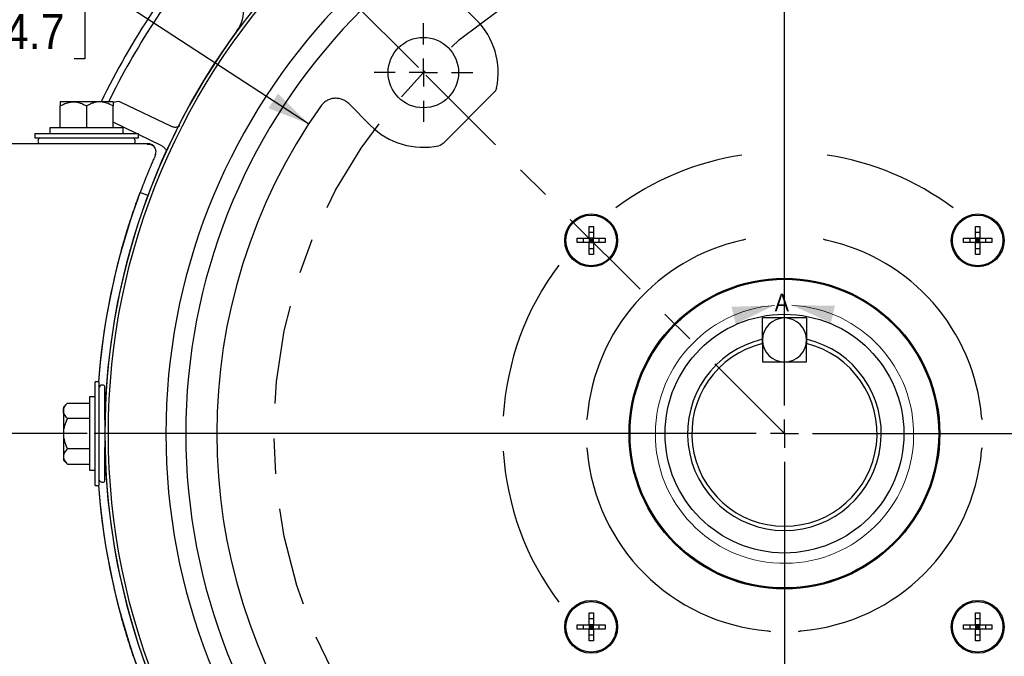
# Model space of a CAD drawing. Header units: inches. Extents: x 1.5 to 80, y 0 to 40.3.
# Tile 9 of 15: x 55.1 to 62.1, y 28.3 to 32.8. Entities that reach past the tile are written whole.
import ezdxf

# ---------------------------------------------------------------- set-up
doc = ezdxf.new("R2010")
doc.units = ezdxf.units.IN
doc.header["$MEASUREMENT"] = 0
doc.linetypes.add('SLD-Center', pattern=[1.45, 0.7, -0.25, 0.25, -0.25])
doc.linetypes.add('SLD-Solid', pattern=[0])
doc.layers.add('CENTER', color=40, linetype='SLD-Center')
doc.layers.add('SLD-0', color=7, linetype='Continuous')
doc.styles.add('SLDTEXTSTYLE0', font='GOTHIC.TTF', dxfattribs={"width": 0.913})
doc.dimstyles.new('SLDDIMSTYLE1', dxfattribs={"dimtxt": 0.25, "dimasz": 0.3, "dimexe": 0, "dimexo": 0.0625, "dimgap": 0.0625, "dimtad": 0, "dimtih": 1, "dimtoh": 1, "dimrnd": 1e-09, "dimzin": 12, "dimdsep": 46, "dimtxsty": 'SLDTEXTSTYLE0', "dimsah": 1, "dimcen": 0.09, "dimadec": 0, "dimazin": 3, "dimtfac": 1, "dimtofl": 0, "dimtmove": 0, "dimatfit": 3, "dimfxl": 0, "dimfrac": 2, "dimtolj": 1, "dimtzin": 12, "dimarcsym": 0})
doc.dimstyles.new('SLDDIMSTYLE4', dxfattribs={"dimtxt": 0.25, "dimasz": 0.3, "dimexe": 0, "dimexo": 0.0625, "dimgap": 0.0625, "dimtad": 0, "dimtih": 1, "dimtoh": 1, "dimrnd": 1e-09, "dimzin": 12, "dimdsep": 46, "dimtxsty": 'SLDTEXTSTYLE0', "dimsah": 1, "dimcen": 0, "dimadec": 0, "dimazin": 3, "dimtfac": 1, "dimtofl": 0, "dimtmove": 0, "dimatfit": 3, "dimfxl": 0, "dimfrac": 2, "dimtolj": 1, "dimtzin": 12, "dimarcsym": 0})
doc.dimstyles.new('SLDDIMSTYLE5', dxfattribs={"dimtxt": 0.25, "dimasz": 0.3, "dimexe": 0, "dimexo": 0.0625, "dimgap": 0.0625, "dimtad": 0, "dimtih": 1, "dimtoh": 1, "dimdec": 4, "dimzin": 4, "dimdsep": 46, "dimtxsty": 'SLDTEXTSTYLE0', "dimsah": 1, "dimcen": 0.09, "dimazin": 1, "dimtfac": 1, "dimtofl": 0, "dimtmove": 0, "dimatfit": 3, "dimfxl": 0, "dimfrac": 2, "dimtolj": 1, "dimtzin": 12, "dimarcsym": 0})
doc.dimstyles.new('SLDDIMSTYLE7', dxfattribs={"dimtxt": 0.25, "dimasz": 0.3, "dimexe": 0, "dimexo": 0.0625, "dimgap": 0.0625, "dimtad": 0, "dimtih": 1, "dimtoh": 1, "dimrnd": 1e-09, "dimzin": 12, "dimdsep": 46, "dimtxsty": 'SLDTEXTSTYLE0', "dimsah": 1, "dimcen": 0, "dimadec": 0, "dimazin": 3, "dimtfac": 1, "dimtofl": 0, "dimtmove": 0, "dimatfit": 3, "dimfxl": 0, "dimfrac": 2, "dimtolj": 1, "dimtzin": 12, "dimarcsym": 0})
doc.dimstyles.new('SLDDIMSTYLE8', dxfattribs={"dimtxt": 0.25, "dimasz": 0.3, "dimexe": 0, "dimexo": 0.0625, "dimgap": 0.0625, "dimtad": 0, "dimtih": 1, "dimtoh": 1, "dimrnd": 1e-09, "dimzin": 4, "dimdsep": 46, "dimtxsty": 'SLDTEXTSTYLE0', "dimsah": 1, "dimcen": 0, "dimadec": 0, "dimazin": 1, "dimtfac": 1, "dimtofl": 0, "dimtmove": 0, "dimatfit": 3, "dimfxl": 0, "dimfrac": 2, "dimtolj": 1, "dimtzin": 12, "dimarcsym": 0})

# ---------------------------------------------------------------- blocks, each defined once
blk = doc.blocks.new('_D_13')
at = {"layer": 'SLD-0'}
for p, q in [((64.6587, 34.408), (64.5825, 34.408)), ((64.5825, 34.408), (64.5825, 34.0111)), ((65.4899, 34.408), (65.5661, 34.408)), ((65.5661, 34.408), (65.5661, 34.0111)), ((62.9652, 32.6093), (64.2251, 34.0477)), ((64.2251, 34.0477), (64.4438, 34.0477)), ((64.5825, 34.0111), (64.6587, 34.0111)), ((65.5661, 34.0111), (65.4899, 34.0111))]:
    blk.add_line(p, q, dxfattribs=at)
blk.add_solid([(62.9652, 32.6093), (63.2098, 32.7938), (63.1158, 32.8761)], dxfattribs=at)
at = {"layer": 'SLD-0', "char_height": 0.25, "attachment_point": 1, "style": 'SLDTEXTSTYLE0'}
for s, insert in [('%%c', (64.5625, 34.7781)), ('7.25', (64.9396, 34.7781)), ('184.2', (64.6587, 34.3304)), ('B.C.', (64.7509, 33.8828))]:
    blk.add_mtext(s, dxfattribs=dict(at, insert=insert))
blk = doc.blocks.new('_D_14')
at = {"layer": 'SLD-0'}
for p, q in [((60.5767, 34.8317), (60.5767, 36.6897)), ((57.9781, 32.481), (55.7632, 34.6959))]:
    blk.add_line(p, q, dxfattribs=at)
for start, end in [(90, 103.64726), (120.17578, 135)]:
    blk.add_arc((60.5767, 29.8824), 6.6823, start, end, dxfattribs=at)
for points in [[(60.5767, 36.5647), (60.2754, 36.6204), (60.2782, 36.4955)], [(55.8516, 34.6075), (56.1117, 34.7696), (56.0253, 34.86)]]:
    blk.add_solid(points, dxfattribs=at)
at = {"layer": 'SLD-0', "char_height": 0.25, "attachment_point": 1, "style": 'SLDTEXTSTYLE0'}
for s, insert in [('45.00°', (57.5372, 36.3753)), ('EQ. SPACED', (57.039, 35.9785))]:
    blk.add_mtext(s, dxfattribs=dict(at, insert=insert))
blk = doc.blocks.new('_D_15')
at = {"layer": 'SLD-0'}
for p, q in [((54.4427, 30.0324), (54.4427, 37.3725)), ((60.5767, 35.4254), (60.5767, 37.3725)), ((57.0941, 37.2843), (57.0179, 37.2843)), ((57.0179, 37.2843), (57.0179, 36.8875)), ((57.9253, 37.2843), (58.0015, 37.2843)), ((58.0015, 37.2843), (58.0015, 36.8875)), ((54.4427, 37.2475), (56.8911, 37.2475)), ((60.5767, 37.2475), (58.1284, 37.2475)), ((57.0179, 36.8875), (57.0941, 36.8875)), ((58.0015, 36.8875), (57.9253, 36.8875)), ((60.5767, 34.8317), (60.5767, 35.1254)), ((54.4427, 27.8424), (54.4427, 29.7324))]:
    blk.add_line(p, q, dxfattribs=at)
for points in [[(54.4427, 37.2475), (54.7427, 37.185), (54.7427, 37.31)], [(60.5767, 37.2475), (60.2767, 37.31), (60.2767, 37.185)]]:
    blk.add_solid(points, dxfattribs=at)
at = {"layer": 'SLD-0', "char_height": 0.25, "attachment_point": 1, "style": 'SLDTEXTSTYLE0'}
for s, insert in [('6.13', (57.1865, 37.6545)), ('155.8', (57.0941, 37.2068))]:
    blk.add_mtext(s, dxfattribs=dict(at, insert=insert))
blk = doc.blocks.new('_D_21')
at = {"layer": 'SLD-0'}
for p, q in [((64.5015, 27.0759), (65.2257, 26.558)), ((65.628, 26.5948), (65.5519, 26.5948)), ((65.5519, 26.5948), (65.5519, 26.1979)), ((66.4593, 26.5948), (66.5355, 26.5948)), ((66.5355, 26.5948), (66.5355, 26.1979)), ((65.2257, 26.558), (65.4757, 26.558)), ((65.5519, 26.1979), (65.628, 26.1979)), ((66.5355, 26.1979), (66.4593, 26.1979))]:
    blk.add_line(p, q, dxfattribs=at)
blk.add_solid([(64.5015, 27.0759), (64.7092, 26.8505), (64.7819, 26.9522)], dxfattribs=at)
at = {"layer": 'SLD-0', "char_height": 0.25, "attachment_point": 1, "style": 'SLDTEXTSTYLE0'}
for s, insert in [('%%c', (65.5319, 26.9649)), ('9.65', (65.9089, 26.9649)), ('245.1', (65.628, 26.5173))]:
    blk.add_mtext(s, dxfattribs=dict(at, insert=insert))
blk = doc.blocks.new('_D_23')
at = {"layer": 'SLD-0'}
for p, q in [((55.6274, 29.8824), (51.9366, 29.8824)), ((52.0616, 29.8824), (52.0616, 29.0171)), ((51.7383, 28.643), (51.6621, 28.643)), ((51.6621, 28.643), (51.6621, 28.2462)), ((52.3848, 28.643), (52.461, 28.643)), ((52.461, 28.643), (52.461, 28.2462)), ((51.6621, 28.2462), (51.7383, 28.2462)), ((52.461, 28.2462), (52.3848, 28.2462)), ((52.0616, 27.3301), (52.0616, 28.1954)), ((53.1727, 27.3301), (51.9366, 27.3301))]:
    blk.add_line(p, q, dxfattribs=at)
for points in [[(52.0616, 29.8824), (51.9991, 29.5824), (52.1241, 29.5824)], [(52.0616, 27.3301), (52.1241, 27.6301), (51.9991, 27.6301)]]:
    blk.add_solid(points, dxfattribs=at)
at = {"layer": 'SLD-0', "char_height": 0.25, "attachment_point": 1, "style": 'SLDTEXTSTYLE0'}
for s, insert in [('2.55', (51.7383, 29.0132)), ('64.8', (51.7383, 28.5655))]:
    blk.add_mtext(s, dxfattribs=dict(at, insert=insert))
blk = doc.blocks.new('_D_25')
at = {"layer": 'SLD-0'}
for p, q in [((66.2472, 30.4935), (66.1711, 30.4935)), ((66.1711, 30.4935), (66.1711, 30.0966)), ((67.0785, 30.4935), (67.1547, 30.4935)), ((67.1547, 30.4935), (67.1547, 30.0966)), ((64.8017, 30.343), (65.8449, 30.4567)), ((65.8449, 30.4567), (66.0949, 30.4567)), ((66.1711, 30.0966), (66.2472, 30.0966)), ((67.1547, 30.0966), (67.0785, 30.0966))]:
    blk.add_line(p, q, dxfattribs=at)
blk.add_solid([(64.8017, 30.343), (65.1067, 30.3133), (65.0932, 30.4376)], dxfattribs=at)
at = {"layer": 'SLD-0', "char_height": 0.25, "attachment_point": 1, "style": 'SLDTEXTSTYLE0'}
for s, insert in [('%%c', (66.1511, 30.8636)), ('8.50', (66.5281, 30.8636)), ('215.9', (66.2472, 30.4159))]:
    blk.add_mtext(s, dxfattribs=dict(at, insert=insert))
blk = doc.blocks.new('_D_26')
at = {"layer": 'SLD-0'}
for p, q in [((65.6972, 31.5752), (66.0041, 31.6767)), ((66.0041, 31.6767), (66.2541, 31.6767)), ((66.4426, 31.7135), (66.3664, 31.7135)), ((66.3664, 31.7135), (66.3664, 31.3166)), ((67.2739, 31.7135), (67.35, 31.7135)), ((67.35, 31.7135), (67.35, 31.3166)), ((66.3664, 31.3166), (66.4426, 31.3166)), ((67.35, 31.3166), (67.2739, 31.3166))]:
    blk.add_line(p, q, dxfattribs=at)
blk.add_solid([(65.6972, 31.5752), (66.0016, 31.61), (65.9624, 31.7287)], dxfattribs=at)
at = {"layer": 'SLD-0', "char_height": 0.25, "attachment_point": 1, "style": 'SLDTEXTSTYLE0'}
for s, insert in [('%%c', (66.2541, 32.0836)), ('10.79', (66.6311, 32.0836)), ('274.0', (66.4426, 31.636))]:
    blk.add_mtext(s, dxfattribs=dict(at, insert=insert))
blk = doc.blocks.new('_D_28')
at = {"layer": 'SLD-0'}
for p, q in [((60.7217, 36.3814), (68.8507, 36.3814)), ((68.7257, 36.3814), (68.7257, 30.917)), ((68.31, 30.5429), (68.2339, 30.5429)), ((68.2339, 30.5429), (68.2339, 30.1461)), ((69.1413, 30.5429), (69.2175, 30.5429)), ((69.2175, 30.5429), (69.2175, 30.1461)), ((68.2339, 30.1461), (68.31, 30.1461)), ((69.2175, 30.1461), (69.1413, 30.1461)), ((68.7257, 24.6309), (68.7257, 30.0953)), ((65.5017, 24.6309), (68.8507, 24.6309))]:
    blk.add_line(p, q, dxfattribs=at)
for points in [[(68.7257, 36.3814), (68.6632, 36.0814), (68.7882, 36.0814)], [(68.7257, 24.6309), (68.7882, 24.9309), (68.6632, 24.9309)]]:
    blk.add_solid(points, dxfattribs=at)
at = {"layer": 'SLD-0', "char_height": 0.25, "attachment_point": 1, "style": 'SLDTEXTSTYLE0'}
for s, insert in [('11.75', (68.31, 30.9131)), ('298.5', (68.31, 30.4654))]:
    blk.add_mtext(s, dxfattribs=dict(at, insert=insert))
blk = doc.blocks.new('_D_29')
at = {"layer": 'SLD-0'}
for p, q in [((54.7028, 32.9396), (54.6266, 32.9396)), ((54.6266, 32.9396), (54.6266, 32.5428)), ((55.534, 32.9396), (55.6102, 32.9396)), ((55.6102, 32.9396), (55.6102, 32.5428)), ((55.9364, 32.9028), (55.6864, 32.9028)), ((57.1992, 32.0808), (55.9364, 32.9028)), ((54.6266, 32.5428), (54.7028, 32.5428)), ((55.6102, 32.5428), (55.534, 32.5428))]:
    blk.add_line(p, q, dxfattribs=at)
blk.add_solid([(57.1992, 32.0808), (56.9819, 32.2969), (56.9137, 32.1921)], dxfattribs=at)
at = {"layer": 'SLD-0', "char_height": 0.25, "attachment_point": 1, "style": 'SLDTEXTSTYLE0'}
for s, insert in [('%%c', (54.6066, 33.3098)), ('8.06', (54.9836, 33.3098)), ('204.7', (54.7028, 32.8621))]:
    blk.add_mtext(s, dxfattribs=dict(at, insert=insert))
blk = doc.blocks.new('_D_30')
at = {"layer": 'SLD-0'}
for p, q in [((52.9277, 32.3099), (52.9277, 38.5536)), ((60.5767, 34.8317), (60.5767, 38.5536)), ((56.3366, 38.4654), (56.2604, 38.4654)), ((56.2604, 38.4654), (56.2604, 38.0686)), ((57.1678, 38.4654), (57.244, 38.4654)), ((57.244, 38.4654), (57.244, 38.0686)), ((52.9277, 38.4286), (56.1336, 38.4286)), ((60.5767, 38.4286), (57.3709, 38.4286)), ((56.2604, 38.0686), (56.3366, 38.0686)), ((57.244, 38.0686), (57.1678, 38.0686))]:
    blk.add_line(p, q, dxfattribs=at)
for points in [[(52.9277, 38.4286), (53.2277, 38.3661), (53.2277, 38.4911)], [(60.5767, 38.4286), (60.2767, 38.4911), (60.2767, 38.3661)]]:
    blk.add_solid(points, dxfattribs=at)
at = {"layer": 'SLD-0', "char_height": 0.25, "attachment_point": 1, "style": 'SLDTEXTSTYLE0'}
for s, insert in [('7.65', (56.429, 38.8356)), ('194.3', (56.3366, 38.3879))]:
    blk.add_mtext(s, dxfattribs=dict(at, insert=insert))
blk = doc.blocks.new('_D_31')
at = {"layer": 'SLD-0'}
for p, q in [((52.9277, 32.6101), (52.9277, 39.4985)), ((65.9697, 36.5314), (65.9697, 39.4985)), ((52.9277, 39.3735), (58.8301, 39.3735)), ((59.0331, 39.4103), (58.9569, 39.4103)), ((58.9569, 39.4103), (58.9569, 39.0135)), ((59.8643, 39.4103), (59.9405, 39.4103)), ((59.9405, 39.4103), (59.9405, 39.0135)), ((65.9697, 39.3735), (60.0674, 39.3735)), ((58.9569, 39.0135), (59.0331, 39.0135)), ((59.9405, 39.0135), (59.8643, 39.0135)), ((65.9697, 31.8153), (65.9697, 36.2314)), ((52.9277, 32.3099), (52.9277, 32.3101)), ((65.9697, 30.6067), (65.9697, 31.5153)), ((65.9697, 29.9324), (65.9697, 30.3067))]:
    blk.add_line(p, q, dxfattribs=at)
for points in [[(52.9277, 39.3735), (53.2277, 39.311), (53.2277, 39.436)], [(65.9697, 39.3735), (65.6697, 39.436), (65.6697, 39.311)]]:
    blk.add_solid(points, dxfattribs=at)
at = {"layer": 'SLD-0', "char_height": 0.25, "attachment_point": 1, "style": 'SLDTEXTSTYLE0'}
for s, insert in [('13.04', (59.0331, 39.7804)), ('331.3', (59.0331, 39.3328))]:
    blk.add_mtext(s, dxfattribs=dict(at, insert=insert))
blk = doc.blocks.new('SW_CENTERMARKSYMBOL_1')
at = {"layer": 'SLD-0', "color": 0}
for p, q in [((0, 0.2), (0, 0.35)), ((0, 0), (0, 0.1)), ((-0.2, 0), (-0.35, 0)), ((0, 0), (-0.1, 0)), ((0, 0), (0, -0.1)), ((0, 0), (0.1, 0)), ((0.2, 0), (0.35, 0)), ((0, -0.2), (0, -0.35))]:
    blk.add_line(p, q, dxfattribs=at)
blk = doc.blocks.new('SW_CENTERMARKSYMBOL_5')
at = {"layer": 'SLD-0', "color": 0}
for p, q in [((0, 0.2), (0, 4.8993)), ((0, 0), (0, 0.1)), ((-0.2, 0), (-4.8993, 0)), ((0, 0), (-0.1, 0)), ((0, 0), (0, -0.1)), ((0, 0), (0.1, 0)), ((0.2, 0), (4.8993, 0)), ((0, -0.2), (0, -4.8993))]:
    blk.add_line(p, q, dxfattribs=at)

msp = doc.modelspace()

# ---------------------------------------------------------------- linework, layer by layer
at = {"color": 7, "linetype": 'SLD-Solid', "lineweight": 18}
msp.add_arc((60.57725, 29.87856), 0.91696, 94.376051, 86.806049, dxfattribs=at)
for points in [[(60.50728, 30.79284), (60.20101, 30.78269), (60.23054, 30.66123)], [(60.62834, 30.79409), (60.90773, 30.66822), (60.93476, 30.79026)]]:
    msp.add_solid(points, dxfattribs=at)
at = {"layer": 'CENTER'}
msp.add_line((60.57672, 29.88239), (58.01346, 32.44565), dxfattribs=at)
msp.add_circle((60.57672, 29.88239), 3.625, dxfattribs=at)
at = {"layer": 'SLD-0', "linetype": 'SLD-Solid', "lineweight": 25}
for p, q in [((58.2342, 32.97556), (58.38878, 32.82097)), ((58.51641, 32.30543), (58.15368, 31.9427)), ((55.52897, 32.23739), (55.43522, 32.23739)), ((55.71647, 32.23739), (55.52897, 32.23739)), ((55.81022, 32.23739), (55.71647, 32.23739)), ((55.86657, 32.23613), (56.22364, 32.06418)), ((57.63814, 32.07033), (57.48355, 32.22491)), ((55.43522, 32.05239), (55.43522, 32.20838)), ((55.62272, 32.20838), (55.62272, 32.05239)), ((55.81022, 32.05239), (55.81022, 32.20838)), ((57.28544, 32.20797), (57.28163, 32.20258)), ((55.97628, 32.01239), (55.81022, 32.09236)), ((55.36272, 32.05239), (55.36272, 32.01239)), ((55.62272, 32.05239), (55.36272, 32.05239)), ((55.88272, 32.05239), (55.62272, 32.05239)), ((55.88272, 32.01239), (55.88272, 32.05239)), ((55.25522, 32.01239), (55.25522, 31.98239)), ((55.25522, 32.01239), (55.99022, 32.01239)), ((55.25522, 31.98239), (55.99022, 31.98239)), ((55.99022, 31.98239), (55.99022, 32.01239)), ((56.15683, 31.92544), (55.99022, 32.00567)), ((53.63272, 31.94239), (56.05569, 31.94239)), ((56.00316, 31.59512), (56.05816, 31.5745)), ((59.18944, 31.35367), (59.22044, 31.35367)), ((59.18944, 31.26967), (59.18944, 31.35367)), ((59.22044, 31.35367), (59.22044, 31.26967)), ((61.93301, 31.35367), (61.96401, 31.35367)), ((61.93301, 31.26967), (61.93301, 31.35367)), ((61.96401, 31.35367), (61.96401, 31.26967)), ((59.10544, 31.26967), (59.18944, 31.26967)), ((59.10544, 31.23867), (59.10544, 31.26967)), ((59.1482, 31.26967), (59.1482, 31.23867)), ((59.22044, 31.31091), (59.18944, 31.31091)), ((59.18944, 31.26967), (59.18944, 31.23867)), ((59.22044, 31.26967), (59.18944, 31.26967)), ((59.20494, 31.25417), (59.18944, 31.26967)), ((59.20494, 31.25417), (59.18944, 31.25417)), ((59.20494, 31.25417), (59.18944, 31.23867)), ((59.20494, 31.25417), (59.20494, 31.26967)), ((59.20494, 31.25417), (59.22044, 31.26967)), ((59.20494, 31.25417), (59.20494, 31.23867)), ((59.22044, 31.25417), (59.20494, 31.25417)), ((59.22044, 31.23867), (59.20494, 31.25417)), ((59.22044, 31.26967), (59.30444, 31.26967)), ((59.22044, 31.23867), (59.22044, 31.26967)), ((59.26167, 31.23867), (59.26167, 31.26967)), ((59.30444, 31.26967), (59.30444, 31.23867)), ((61.84901, 31.26967), (61.93301, 31.26967)), ((61.84901, 31.23867), (61.84901, 31.26967)), ((61.89178, 31.26967), (61.89178, 31.23867)), ((61.96401, 31.31091), (61.93301, 31.31091)), ((61.93301, 31.26967), (61.93301, 31.23867)), ((61.96401, 31.26967), (61.93301, 31.26967)), ((61.94851, 31.25417), (61.93301, 31.26967)), ((61.94851, 31.25417), (61.93301, 31.25417)), ((61.93301, 31.23867), (61.94851, 31.25417)), ((61.94851, 31.25417), (61.96401, 31.26967)), ((61.94851, 31.25417), (61.94851, 31.26967)), ((61.94851, 31.23867), (61.94851, 31.25417)), ((61.94851, 31.25417), (61.96401, 31.23867)), ((61.94851, 31.25417), (61.96401, 31.25417)), ((61.96401, 31.26967), (62.04801, 31.26967)), ((61.96401, 31.23867), (61.96401, 31.26967)), ((62.00525, 31.23867), (62.00525, 31.26967)), ((62.04801, 31.26967), (62.04801, 31.23867)), ((59.18944, 31.23867), (59.10544, 31.23867)), ((59.18944, 31.15467), (59.18944, 31.23867)), ((59.18944, 31.23867), (59.22044, 31.23867)), ((59.18944, 31.19744), (59.22044, 31.19744)), ((59.22044, 31.23867), (59.22044, 31.15467)), ((59.30444, 31.23867), (59.22044, 31.23867)), ((61.93301, 31.23867), (61.84901, 31.23867)), ((61.93301, 31.15467), (61.93301, 31.23867)), ((61.93301, 31.23867), (61.96401, 31.23867)), ((61.93301, 31.19744), (61.96401, 31.19744)), ((61.96401, 31.23867), (61.96401, 31.15467)), ((62.04801, 31.23867), (61.96401, 31.23867)), ((59.22044, 31.15467), (59.18944, 31.15467)), ((61.96401, 31.15467), (61.93301, 31.15467)), ((60.42047, 30.5142), (60.42047, 30.54714)), ((60.42072, 30.5228), (60.42072, 30.52111)), ((60.42072, 30.52111), (60.42072, 30.39089)), ((60.73272, 30.52111), (60.73272, 30.5228)), ((60.73272, 30.39089), (60.73272, 30.52111)), ((60.42072, 30.39089), (60.73272, 30.39089)), ((55.71272, 30.24989), (55.68272, 30.24989)), ((55.68272, 29.51489), (55.68272, 30.24989)), ((55.71272, 29.51489), (55.71272, 30.24989)), ((55.75272, 29.98062), (55.75272, 30.22026)), ((55.68272, 30.14239), (55.64272, 30.14239)), ((55.64272, 30.14239), (55.64272, 29.62239)), ((55.48673, 30.09889), (55.45772, 30.06989)), ((55.45772, 30.06989), (55.45772, 30.04477)), ((55.48673, 30.09889), (55.64272, 30.09889)), ((55.45772, 30.04477), (55.45772, 29.88239)), ((55.64272, 29.99064), (55.48673, 29.99064)), ((55.75334, 30.00739), (55.75272, 30.00739)), ((55.45772, 29.88239), (55.45772, 29.72001)), ((55.75272, 29.54452), (55.75272, 29.78416)), ((55.45772, 29.72001), (55.45772, 29.69489)), ((55.64272, 29.77413), (55.48673, 29.77413)), ((55.75272, 29.75739), (55.75334, 29.75739)), ((55.45772, 29.69489), (55.48673, 29.66588)), ((55.48673, 29.66588), (55.64272, 29.66588)), ((55.64272, 29.62239), (55.68272, 29.62239)), ((55.68272, 29.51489), (55.71272, 29.51489)), ((59.18944, 28.5261), (59.18944, 28.6101)), ((59.18944, 28.6101), (59.22044, 28.6101)), ((59.22044, 28.6101), (59.22044, 28.5261)), ((61.93301, 28.6101), (61.96401, 28.6101)), ((61.93301, 28.5261), (61.93301, 28.6101)), ((61.96401, 28.6101), (61.96401, 28.5261)), ((59.10544, 28.5261), (59.18944, 28.5261)), ((59.10544, 28.4951), (59.10544, 28.5261)), ((59.1482, 28.5261), (59.1482, 28.4951)), ((59.22044, 28.56733), (59.18944, 28.56733)), ((59.18944, 28.5261), (59.18944, 28.4951)), ((59.22044, 28.5261), (59.18944, 28.5261)), ((59.20494, 28.5106), (59.18944, 28.5261)), ((59.22044, 28.5261), (59.20494, 28.5106)), ((59.20494, 28.5261), (59.20494, 28.5106)), ((59.22044, 28.5261), (59.30444, 28.5261)), ((59.22044, 28.4951), (59.22044, 28.5261)), ((59.26167, 28.4951), (59.26167, 28.5261)), ((59.30444, 28.5261), (59.30444, 28.4951)), ((61.84901, 28.5261), (61.93301, 28.5261)), ((61.84901, 28.4951), (61.84901, 28.5261)), ((61.89178, 28.5261), (61.89178, 28.4951)), ((61.96401, 28.56733), (61.93301, 28.56733)), ((61.96401, 28.5261), (61.93301, 28.5261)), ((61.93301, 28.5261), (61.93301, 28.4951)), ((61.93301, 28.5261), (61.94851, 28.5106)), ((61.94851, 28.5106), (61.96401, 28.5261)), ((61.94851, 28.5106), (61.94851, 28.5261)), ((61.96401, 28.5261), (62.04801, 28.5261)), ((61.96401, 28.4951), (61.96401, 28.5261)), ((62.00525, 28.4951), (62.00525, 28.5261)), ((62.04801, 28.5261), (62.04801, 28.4951)), ((59.18944, 28.4951), (59.10544, 28.4951)), ((59.20494, 28.5106), (59.18944, 28.5106)), ((59.20494, 28.5106), (59.18944, 28.4951)), ((59.18944, 28.4111), (59.18944, 28.4951)), ((59.18944, 28.4951), (59.22044, 28.4951)), ((59.18944, 28.45386), (59.22044, 28.45386)), ((59.20494, 28.5106), (59.20494, 28.4951)), ((59.20494, 28.5106), (59.22044, 28.5106)), ((59.20494, 28.5106), (59.22044, 28.4951)), ((59.22044, 28.4951), (59.22044, 28.4111)), ((59.30444, 28.4951), (59.22044, 28.4951)), ((61.93301, 28.4951), (61.84901, 28.4951)), ((61.93301, 28.5106), (61.94851, 28.5106)), ((61.94851, 28.5106), (61.93301, 28.4951)), ((61.93301, 28.4111), (61.93301, 28.4951)), ((61.93301, 28.4951), (61.96401, 28.4951)), ((61.93301, 28.45386), (61.96401, 28.45386)), ((61.94851, 28.5106), (61.96401, 28.5106)), ((61.94851, 28.5106), (61.94851, 28.4951)), ((61.94851, 28.5106), (61.96401, 28.4951)), ((61.96401, 28.4951), (61.96401, 28.4111)), ((62.04801, 28.4951), (61.96401, 28.4951)), ((59.22044, 28.4111), (59.18944, 28.4111)), ((61.96401, 28.4111), (61.93301, 28.4111))]:
    msp.add_line(p, q, dxfattribs=at)
for centre, radius in [((60.57672, 29.88239), 4.79931), ((58.01346, 32.44565), 0.25), ((59.20494, 31.25417), 0.1875), ((59.20494, 31.25417), 0.1795), ((61.94851, 31.25417), 0.1875), ((61.94851, 31.25417), 0.1795), ((60.57672, 29.88239), 1.10303), ((60.57672, 29.88239), 1.09575), ((60.57672, 29.88239), 1.0955), ((60.57672, 29.88239), 0.8475), ((59.20494, 28.5106), 0.1875), ((59.20494, 28.5106), 0.1795), ((61.94851, 28.5106), 0.1875), ((61.94851, 28.5106), 0.1795)]:
    msp.add_circle(centre, radius, dxfattribs=at)
for centre, radius, start, end in [((60.57672, 29.88239), 4.39115, 95.945408, 264.054592), ((60.57672, 29.88239), 4.39115, 275.945408, 84.054592), ((60.57672, 29.88239), 4.25, 95.024191, 264.975809), ((60.57672, 29.88239), 4.25, 275.024191, 84.975809), ((60.57672, 29.88239), 5.393, 138.468835, 154.107937), ((60.57672, 29.88239), 5.345, 140.031991, 153.857914), ((56.48822, 32.88901), 0.25, 323.66975, 45), ((60.57672, 29.88239), 4.824, 141.128455, 218.871545), ((58.01346, 32.44565), 0.53079, 348.010079, 45), ((60.57672, 29.88239), 4.825, 143.66975, 216.33025), ((60.57672, 29.88239), 4.03, 144.755472, 215.244528), ((58.01346, 32.44565), 0.53079, 225, 281.989921), ((55.30272, 31.95987), 0.025, 115.750614, 224.371384), ((55.94272, 31.95987), 0.025, 315.628616, 64.249386), ((56.05569, 31.88239), 0.06, 26.898934, 90), ((56.05569, 31.88239), 0.06, 336.117752, 10.811751), ((60.57672, 29.88239), 2, 98.719162, 126.751249), ((60.57672, 29.88239), 2, 53.248751, 81.280838), ((60.57272, 29.88239), 4.88, 160.118193, 175.681116), ((60.57672, 29.88239), 1.405, 102.216739, 175.104972), ((60.57672, 29.88239), 1.405, 4.895028, 77.783261), ((60.57272, 29.88239), 4.88, 164.619371, 175.681116), ((60.57672, 29.88239), 2, 143.248751, 176.457691), ((60.57672, 30.54714), 0.15625, 90, 180), ((60.57672, 30.54714), 0.15625, 0, 90), ((60.57672, 29.88239), 0.6875, 103.115165, 76.884835), ((60.57672, 30.54714), 0.15625, 180, 270), ((60.57672, 30.54714), 0.15625, 270, 0), ((60.57672, 29.88239), 0.6575, 103.725019, 76.274981), ((55.73524, 30.20239), 0.025, 45.628616, 154.249386), ((60.57672, 29.88239), 2, 183.542309, 216.751249), ((60.57672, 29.88239), 1.405, 184.895028, 265.104972), ((60.57672, 29.88239), 1.405, 274.895028, 355.104972), ((60.57272, 29.88239), 4.88, 184.318884, 195.380635), ((60.57272, 29.88239), 4.88, 184.318884, 199.881807), ((55.73524, 29.56239), 0.025, 205.750614, 314.371384)]:
    msp.add_arc(centre, radius, start, end, dxfattribs=at)
for points in [[(58.53267, 32.33538), (58.53027, 32.32411), (58.52456, 32.31358), (58.51641, 32.30543)], [(58.15368, 31.9427), (58.14553, 31.93455), (58.135, 31.92884), (58.12373, 31.92644)], [(60.2994, 31.26397), (60.29301, 31.25979), (60.28604, 31.257), (60.27924, 31.25553)], [(60.8742, 31.25553), (60.86741, 31.257), (60.86043, 31.25979), (60.85405, 31.26397)], [(59.17686, 30.00244), (59.17627, 29.99556), (59.17442, 29.9883), (59.17107, 29.98139)], [(61.98238, 29.98139), (61.97903, 29.9883), (61.97717, 29.99556), (61.97658, 30.00244)], [(59.17107, 29.78338), (59.17442, 29.77648), (59.17627, 29.76921), (59.17686, 29.76233)], [(61.97658, 29.76233), (61.97717, 29.76921), (61.97903, 29.77648), (61.98238, 29.78338)], [(60.45667, 28.48252), (60.46355, 28.48193), (60.47081, 28.48008), (60.47772, 28.47673)], [(60.67573, 28.47673), (60.68263, 28.48008), (60.6899, 28.48193), (60.69678, 28.48252)]]:
    msp.add_open_spline(points, degree=3, dxfattribs=at)
for points, knots in [([(55.43522, 32.20838), (55.44992, 32.21686), (55.46494, 32.22407), (55.48829, 32.23178), (55.4962, 32.23383), (55.51238, 32.23664), (55.52068, 32.23739), (55.52897, 32.23739)], [0, 0, 0, 0, 0.5, 0.5, 0.75, 0.75, 1, 1, 1, 1]), ([(55.43522, 32.23739), (55.43522, 32.23739), (55.43522, 32.23446), (55.43522, 32.22673), (55.43522, 32.2236), (55.43522, 32.21654), (55.43522, 32.21261), (55.43522, 32.20838)], [0, 0, 0, 0, 0.5, 0.5, 0.75, 0.75, 1, 1, 1, 1]), ([(55.52897, 32.23739), (55.54544, 32.23739), (55.56146, 32.23446), (55.58499, 32.22673), (55.59276, 32.2236), (55.60794, 32.21654), (55.61539, 32.21261), (55.62272, 32.20838)], [0, 0, 0, 0, 0.5, 0.5, 0.75, 0.75, 1, 1, 1, 1]), ([(55.71647, 32.23739), (55.70001, 32.23739), (55.68399, 32.23446), (55.66046, 32.22673), (55.65269, 32.2236), (55.6375, 32.21654), (55.63006, 32.21261), (55.62272, 32.20838)], [0, 0, 0, 0, 0.5, 0.5, 0.75, 0.75, 1, 1, 1, 1]), ([(55.81022, 32.20838), (55.79553, 32.21686), (55.78051, 32.22407), (55.75716, 32.23178), (55.74924, 32.23383), (55.73307, 32.23664), (55.72477, 32.23739), (55.71647, 32.23739)], [0, 0, 0, 0, 0.5, 0.5, 0.75, 0.75, 1, 1, 1, 1]), ([(55.81022, 32.23739), (55.81022, 32.23739), (55.81022, 32.23446), (55.81022, 32.22673), (55.81022, 32.2236), (55.81022, 32.21654), (55.81022, 32.21261), (55.81022, 32.20838)], [0, 0, 0, 0, 0.5, 0.5, 0.75, 0.75, 1, 1, 1, 1]), ([(55.81332, 32.2319), (55.81699, 32.23436), (55.82661, 32.24082), (55.84622, 32.24308), (55.85978, 32.23845), (55.86657, 32.23613)], [0, 0, 0, 0, 0.2351966, 0.6174337, 1, 1, 1, 1]), ([(57.48355, 32.22491), (57.47682, 32.23165), (57.46948, 32.23752), (57.45364, 32.24763), (57.44503, 32.25188), (57.42736, 32.25833), (57.41824, 32.26058), (57.39943, 32.26309), (57.38996, 32.26331), (57.37125, 32.26171), (57.36184, 32.25987), (57.34385, 32.25424), (57.33525, 32.25049), (57.31883, 32.24109), (57.31113, 32.23548), (57.29724, 32.22285), (57.29093, 32.21574), (57.28544, 32.20797)], [0, 0, 0, 0, 0.125, 0.125, 0.25, 0.25, 0.375, 0.375, 0.5, 0.5, 0.625, 0.625, 0.75, 0.75, 0.875, 0.875, 1, 1, 1, 1]), ([(56.22364, 32.06418), (56.23095, 32.06166), (56.24554, 32.05662), (56.26764, 32.0592), (56.27893, 32.06666), (56.28379, 32.06986)], [0, 0, 0, 0, 0.3637328, 0.72625963, 1, 1, 1, 1]), ([(56.11562, 31.88523), (56.1143, 31.89297), (56.11161, 31.90869), (56.09573, 31.92649), (56.07477, 31.93612), (56.05993, 31.93507), (56.05278, 31.93456)], [0, 0, 0, 0, 0.25211599, 0.511769, 0.76451973, 1, 1, 1, 1]), ([(56.15683, 31.92544), (56.16329, 31.9213), (56.1762, 31.91301), (56.18692, 31.89701), (56.18813, 31.88663), (56.18845, 31.88389)], [0, 0, 0, 0, 0.4241301, 0.8479504, 1, 1, 1, 1]), ([(56.11055, 31.85809), (56.11055, 31.85809), (56.10957, 31.85589), (56.10578, 31.84729), (56.10291, 31.84077), (56.09564, 31.82409), (56.09124, 31.81394), (56.08359, 31.79605), (56.08087, 31.78966), (56.0752, 31.77626), (56.07224, 31.76922), (56.0661, 31.7545), (56.06291, 31.74681), (56.05631, 31.73077), (56.0529, 31.7224), (56.04252, 31.69677), (56.03539, 31.67888), (56.02077, 31.6415), (56.01324, 31.6219), (55.99836, 31.58239), (55.99095, 31.56233), (55.98359, 31.54198)], [0, 0, 0, 0, 0.125, 0.125, 0.25, 0.25, 0.375, 0.375, 0.4375, 0.4375, 0.5, 0.5, 0.5625, 0.5625, 0.625, 0.625, 0.75, 0.75, 0.875, 0.875, 1, 1, 1, 1]), ([(55.8675, 31.17671), (55.8752, 31.2047), (55.88303, 31.23218), (55.89492, 31.27261), (55.8989, 31.28595), (55.90692, 31.31237), (55.91096, 31.3255), (55.92289, 31.36364), (55.93063, 31.38769), (55.94559, 31.43307), (55.95286, 31.45453), (55.9661, 31.49292), (55.97216, 31.51009), (55.98027, 31.5328), (55.98282, 31.53986), (55.98745, 31.55264), (55.98956, 31.55841), (55.99335, 31.56873), (55.99503, 31.57328), (55.99794, 31.58115), (55.99918, 31.58447), (56.00215, 31.59243), (56.00312, 31.59502), (56.00316, 31.59512)], [0, 0, 0, 0, 0.125, 0.125, 0.1875, 0.1875, 0.25, 0.25, 0.375, 0.375, 0.5, 0.5, 0.625, 0.625, 0.6875, 0.6875, 0.75, 0.75, 0.8125, 0.8125, 0.875, 0.875, 1, 1, 1, 1]), ([(60.42047, 30.54714), (60.42047, 30.56165), (60.42047, 30.57581), (60.42047, 30.59664), (60.42047, 30.60354), (60.42047, 30.61702), (60.42047, 30.6236), (60.42047, 30.64299), (60.42047, 30.65545), (60.42047, 30.67979), (60.42047, 30.69168), (60.42047, 30.70339)], [0, 0, 0, 0, 0.25, 0.25, 0.375, 0.375, 0.5, 0.5, 0.75, 0.75, 1, 1, 1, 1]), ([(60.57672, 30.70339), (60.56221, 30.70339), (60.54805, 30.70339), (60.52722, 30.70339), (60.52032, 30.70339), (60.50684, 30.70339), (60.50026, 30.70339), (60.48087, 30.70339), (60.46841, 30.70339), (60.44407, 30.70339), (60.43218, 30.70339), (60.42047, 30.70339)], [0, 0, 0, 0, 0.25, 0.25, 0.375, 0.375, 0.5, 0.5, 0.75, 0.75, 1, 1, 1, 1]), ([(60.73297, 30.70339), (60.72128, 30.70339), (60.70941, 30.70339), (60.68514, 30.70339), (60.67273, 30.70339), (60.64705, 30.70339), (60.63377, 30.70339), (60.60571, 30.70339), (60.59131, 30.70339), (60.57672, 30.70339)], [0, 0, 0, 0, 0.25, 0.25, 0.5, 0.5, 0.75, 0.75, 1, 1, 1, 1]), ([(60.73297, 30.70339), (60.73297, 30.69169), (60.73297, 30.67982), (60.73297, 30.65555), (60.73297, 30.64315), (60.73297, 30.61746), (60.73297, 30.60418), (60.73297, 30.57612), (60.73297, 30.56172), (60.73297, 30.54714)], [0, 0, 0, 0, 0.25, 0.25, 0.5, 0.5, 0.75, 0.75, 1, 1, 1, 1]), ([(60.73297, 30.54714), (60.73297, 30.5377), (60.73297, 30.52654), (60.73297, 30.51584), (60.73297, 30.5142)], [0, 0, 0, 0, 0.84612439, 1, 1, 1, 1]), ([(55.45772, 30.04477), (55.45772, 30.05427), (55.46065, 30.06352), (55.46838, 30.0771), (55.47151, 30.08159), (55.47857, 30.09036), (55.4825, 30.09466), (55.48673, 30.09889)], [0, 0, 0, 0, 0.5, 0.5, 0.75, 0.75, 1, 1, 1, 1]), ([(55.48673, 29.99064), (55.47825, 29.99912), (55.47104, 30.0078), (55.46333, 30.02127), (55.46128, 30.02585), (55.45847, 30.03518), (55.45772, 30.03998), (55.45772, 30.04477)], [0, 0, 0, 0, 0.5, 0.5, 0.75, 0.75, 1, 1, 1, 1]), ([(55.48673, 29.99064), (55.47825, 29.97367), (55.47104, 29.95633), (55.46333, 29.92937), (55.46128, 29.92022), (55.45847, 29.90155), (55.45772, 29.89196), (55.45772, 29.88239)], [0, 0, 0, 0, 0.5, 0.5, 0.75, 0.75, 1, 1, 1, 1]), ([(55.45772, 29.88239), (55.45772, 29.86338), (55.46065, 29.84488), (55.46838, 29.81771), (55.47151, 29.80873), (55.47857, 29.7912), (55.4825, 29.7826), (55.48673, 29.77413)], [0, 0, 0, 0, 0.5, 0.5, 0.75, 0.75, 1, 1, 1, 1]), ([(55.48673, 29.77413), (55.47825, 29.76565), (55.47104, 29.75698), (55.46333, 29.7435), (55.46128, 29.73893), (55.45847, 29.72959), (55.45772, 29.72479), (55.45772, 29.72001)], [0, 0, 0, 0, 0.5, 0.5, 0.75, 0.75, 1, 1, 1, 1]), ([(55.45772, 29.72001), (55.45772, 29.7105), (55.46065, 29.70125), (55.46838, 29.68767), (55.47151, 29.68318), (55.47857, 29.67441), (55.4825, 29.67011), (55.48673, 29.66588)], [0, 0, 0, 0, 0.5, 0.5, 0.75, 0.75, 1, 1, 1, 1]), ([(56.00316, 28.16965), (56.00312, 28.16975), (56.00215, 28.17234), (55.99924, 28.18015), (55.99802, 28.1834), (55.99512, 28.19125), (55.99342, 28.19585), (55.98771, 28.2114), (55.9831, 28.22408), (55.97237, 28.25408), (55.96619, 28.27159), (55.95295, 28.30995), (55.94586, 28.33091), (55.93458, 28.36509), (55.93071, 28.37697), (55.92293, 28.40116), (55.91901, 28.41352), (55.91112, 28.43877), (55.90715, 28.45166), (55.89916, 28.47797), (55.89513, 28.49144), (55.88308, 28.53239), (55.87521, 28.56005), (55.8675, 28.58806)], [0, 0, 0, 0, 0.125, 0.125, 0.1875, 0.1875, 0.25, 0.25, 0.375, 0.375, 0.5, 0.5, 0.625, 0.625, 0.6875, 0.6875, 0.75, 0.75, 0.8125, 0.8125, 0.875, 0.875, 1, 1, 1, 1])]:
    msp.add_open_spline(points, degree=3, knots=knots, dxfattribs=at)

# ---------------------------------------------------------------- block references
at = {"layer": 'SLD-0'}
for name, p in [('SW_CENTERMARKSYMBOL_5', (60.57672, 29.88239)), ('SW_CENTERMARKSYMBOL_1', (58.01346, 32.44565))]:
    msp.add_blockref(name, p, dxfattribs=at)

# ---------------------------------------------------------------- texts
at = {"color": 7, "linetype": 'SLD-Solid', "lineweight": 18, "insert": (60.50728, 30.87621), "char_height": 0.125, "attachment_point": 1, "style": 'SLDTEXTSTYLE0'}
msp.add_mtext('A', dxfattribs=at)

# ---------------------------------------------------------------- dimensions: what is measured, and where the dimension line sits
at = {"layer": 'SLD-0'}
for base, p1, p2, picture, middle in [((52.92772, 39.37352), (65.96972, 29.88239), (52.92772, 32.25989), '_D_31', (59.44872, 39.37352)), ((60.57672, 38.42864), (52.92772, 32.25989), (60.57672, 34.7817), '_D_30', (56.75222, 38.42864)), ((60.57672, 37.24754), (54.44272, 27.79239), (60.57672, 34.7817), '_D_15', (57.50972, 37.24754))]:
    dim = msp.add_linear_dim(base=base, p1=p1, p2=p2, dimstyle='SLDDIMSTYLE1', dxfattribs=at)
    dim.commit()
    dim.dimension.update_dxf_attribs({"geometry": picture, "text_midpoint": middle, "dimtype": 160})
dim = msp.add_angular_dim_2l(base=(59.78278, 36.51733), line1=((60.57672, 34.7817), (60.57672, 24.98307)), line2=((60.57672, 29.88239), (58.01346, 32.44565)), text='<>\\PEQ. SPACED', dimstyle='SLDDIMSTYLE5', dxfattribs=at)
dim.commit()
dim.dimension.update_dxf_attribs({"geometry": '_D_14', "text_midpoint": (58.01953, 36.05601), "dimtype": 162})
for base, p1, p2, picture, middle in [((68.72566, 24.63089), (60.67172, 36.38139), (65.45172, 24.63089), '_D_28', (68.72566, 30.50614)), ((52.06158, 29.88239), (53.22272, 27.3301), (55.67741, 29.88239), '_D_23', (52.06158, 28.60624))]:
    dim = msp.add_linear_dim(base=base, p1=p1, p2=p2, angle=90, dimstyle='SLDDIMSTYLE1', dxfattribs=at)
    dim.commit()
    dim.dimension.update_dxf_attribs({"geometry": picture, "text_midpoint": middle, "dimtype": 160})
dim = msp.add_diameter_dim_2p(p1=(58.18828, 27.15549), p2=(62.96516, 32.60929), text='<>\\PB.C.', dimstyle='SLDDIMSTYLE4', dxfattribs=at)
dim.commit()
dim.dimension.update_dxf_attribs({"geometry": '_D_13', "text_midpoint": (65.0743, 34.17275), "dimtype": 163})
for p1, p2, dimstyle, picture, middle in [((63.95425, 27.68393), (57.1992, 32.08085), 'SLDDIMSTYLE7', '_D_29', (55.11839, 32.90284)), ((56.65193, 32.68892), (64.50152, 27.07586), 'SLDDIMSTYLE7', '_D_21', (66.04367, 26.55801)), ((55.45629, 28.18956), (65.69715, 31.57521), 'SLDDIMSTYLE7', '_D_26', (66.85823, 31.67668)), ((56.35175, 29.42182), (64.80169, 30.34295), 'SLDDIMSTYLE8', '_D_25', (66.66286, 30.45667))]:
    dim = msp.add_diameter_dim_2p(p1=p1, p2=p2, dimstyle=dimstyle, dxfattribs=at)
    dim.commit()
    dim.dimension.update_dxf_attribs({"geometry": picture, "text_midpoint": middle, "dimtype": 163})

doc.saveas('drawing.dxf')
